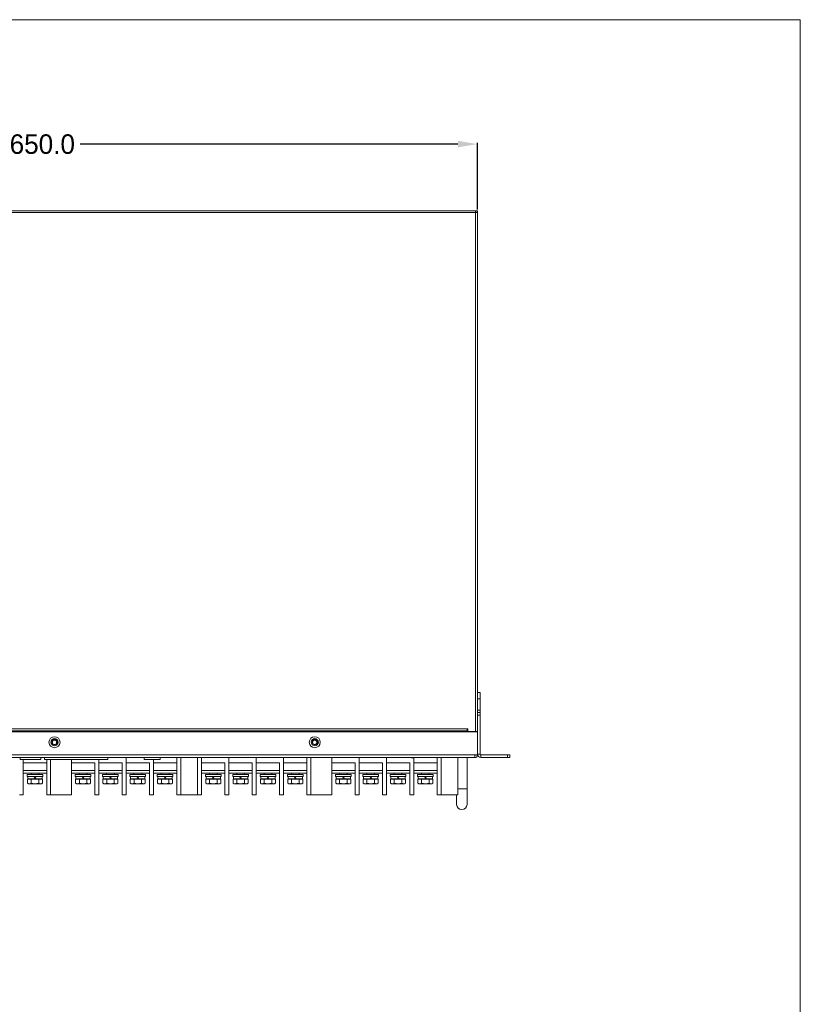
# Model space of a CAD drawing. Header units: millimetres. Extents: x -2516 to -1354, y 370 to 1898.
# Tile 53 of 53: x -1953 to -1354, y 1142 to 1898. Entities that reach past the tile are written whole.
import ezdxf

# ---------------------------------------------------------------- set-up
doc = ezdxf.new("R2010")
doc.units = ezdxf.units.MM
doc.header["$PDSIZE"] = -1
doc.dimstyles.new('ISO-25', dxfattribs={"dimtxt": 2.5, "dimasz": 2.5, "dimexe": 1.25, "dimexo": 0.625, "dimtad": 1, "dimtxsty": 'Standard', "dimcen": 2.5, "dimadec": 0, "dimazin": 0, "dimtfac": 1, "dimtmove": 0, "dimatfit": 3, "dimfxl": 0, "dimarcsym": 0})

# ---------------------------------------------------------------- blocks, each defined once
blk = doc.blocks.new('_D_5')
at = {"color": 4, "linetype": 'Continuous', "lineweight": -2, "transparency": 16777216}
for p, q in [((-2251.69, 1752.47), (-2251.69, 1803.7)), ((-2236.69, 1802.7), (-1965.09, 1802.7)), ((-1616.69, 1802.7), (-1907.04, 1802.7)), ((-1601.69, 1752.47), (-1601.69, 1803.7))]:
    blk.add_line(p, q, dxfattribs=at)
at = {"color": 4, "linetype": 'Continuous', "transparency": 16777216}
for points in [[(-2236.69, 1805.2), (-2236.69, 1800.2), (-2251.69, 1802.7)], [(-1616.69, 1805.2), (-1616.69, 1800.2), (-1601.69, 1802.7)]]:
    blk.add_solid(points, dxfattribs=at)
at = {"layer": 'Defpoints', "color": 0, "linetype": 'Continuous', "transparency": 16777216}
for p in [(-1601.69, 1802.7), (-2251.69, 1751.47), (-1601.69, 1751.47)]:
    blk.add_point(p, dxfattribs=at)
at = {"color": 4, "linetype": 'Continuous', "lineweight": 5, "transparency": 16777216, "insert": (-1936.06, 1810.2), "char_height": 15, "attachment_point": 2}
blk.add_mtext('650.0', dxfattribs=at)

msp = doc.modelspace()

# ---------------------------------------------------------------- linework, layer by layer
at = {"color": 7, "linetype": 'Continuous', "lineweight": 5}
for p, q in [((-2250.29, 1751.47), (-1603.09, 1751.47)), ((-1603.09, 1750.07), (-2250.29, 1750.07)), ((-1603.09, 1751.47), (-1603.09, 1750.07)), ((-1602.89, 1751.47), (-1603.09, 1751.47)), ((-1603.09, 1351.47), (-1603.09, 1750.07)), ((-1601.69, 1750.07), (-1603.09, 1750.07)), ((-1602.89, 1751.47), (-1601.69, 1751.47)), ((-1602.89, 1751.47), (-1602.89, 1750.07)), ((-1601.69, 1751.47), (-1601.69, 1750.07)), ((-1601.69, 1750.07), (-1601.69, 1365.17)), ((-1601.69, 1381.47), (-1599.69, 1381.47)), ((-1599.69, 1381.47), (-1599.69, 1376.47)), ((-1599.69, 1376.47), (-1601.69, 1376.47)), ((-1599.69, 1367.97), (-1599.69, 1376.47)), ((-1601.69, 1367.97), (-1599.69, 1367.97)), ((-1601.69, 1365.97), (-1599.69, 1365.97)), ((-1601.69, 1363.97), (-1601.69, 1365.17)), ((-1599.69, 1363.97), (-1601.69, 1363.97)), ((-1601.69, 1351.27), (-1601.69, 1363.97)), ((-1599.69, 1367.97), (-1599.69, 1365.97)), ((-1599.69, 1365.97), (-1599.69, 1363.97)), ((-1599.69, 1333.97), (-1599.69, 1363.97)), ((-2251.69, 1351.27), (-1601.69, 1351.27)), ((-1609.69, 1353.46), (-2243.69, 1353.46)), ((-1609.69, 1352.14), (-2243.69, 1352.14)), ((-1609.69, 1351.9), (-2243.69, 1351.9)), ((-1609.69, 1351.72), (-2243.69, 1351.72)), ((-1609.69, 1353.47), (-1609.69, 1353.46)), ((-1609.09, 1353.47), (-1609.69, 1353.47)), ((-1609.69, 1353.46), (-1609.69, 1352.14)), ((-1609.69, 1352.14), (-1609.69, 1351.9)), ((-1609.69, 1351.9), (-1609.69, 1351.72)), ((-1609.69, 1351.72), (-1609.69, 1351.27)), ((-1609.09, 1351.47), (-1609.09, 1353.47)), ((-1609.09, 1351.47), (-1603.09, 1351.47)), ((-1603.39, 1351.27), (-1603.39, 1351.47)), ((-1601.69, 1351.47), (-1603.09, 1351.47)), ((-1601.69, 1351.27), (-1601.69, 1333.47)), ((-2249.69, 1333.47), (-1603.69, 1333.47)), ((-1603.69, 1331.47), (-2249.69, 1331.47)), ((-1953.19, 1331.47), (-1953.19, 1329.94)), ((-1937.19, 1331.47), (-1937.19, 1329.94)), ((-1934.31, 1331.47), (-1934.31, 1330.07)), ((-1885.61, 1331.47), (-1885.61, 1330.07)), ((-1871.69, 1302.97), (-1871.69, 1331.47)), ((-1871.69, 1331.47), (-1871.69, 1327.47)), ((-1857.9, 1331.47), (-1857.9, 1329.97)), ((-1845.5, 1331.47), (-1845.5, 1329.97)), ((-1832.69, 1302.97), (-1832.69, 1331.47)), ((-1829.69, 1302.97), (-1829.69, 1331.47)), ((-1816.69, 1331.47), (-1816.69, 1302.97)), ((-1813.69, 1331.47), (-1813.69, 1327.47)), ((-1813.69, 1302.97), (-1813.69, 1331.47)), ((-1792.69, 1331.47), (-1792.69, 1327.47)), ((-1792.69, 1302.97), (-1792.69, 1331.47)), ((-1771.69, 1302.97), (-1771.69, 1331.47)), ((-1771.69, 1331.47), (-1771.69, 1327.47)), ((-1750.69, 1331.47), (-1750.69, 1327.47)), ((-1750.69, 1302.97), (-1750.69, 1331.47)), ((-1732.69, 1302.97), (-1732.69, 1331.47)), ((-1729.69, 1331.47), (-1729.69, 1302.97)), ((-1713.69, 1331.47), (-1713.69, 1327.47)), ((-1713.69, 1302.97), (-1713.69, 1331.47)), ((-1692.69, 1331.47), (-1692.69, 1327.47)), ((-1692.69, 1302.97), (-1692.69, 1331.47)), ((-1671.69, 1302.97), (-1671.69, 1331.47)), ((-1671.69, 1331.47), (-1671.69, 1327.47)), ((-1652.5, 1331.47), (-1652.5, 1331.27)), ((-1652.46, 1331.27), (-1652.46, 1331.47)), ((-1652.46, 1331.27), (-1652.44, 1331.27)), ((-1652.44, 1331.27), (-1652.44, 1331.47)), ((-1652.44, 1331.27), (-1652.38, 1331.27)), ((-1652.38, 1331.27), (-1652.38, 1331.47)), ((-1652.38, 1331.27), (-1652.05, 1331.27)), ((-1652.05, 1331.27), (-1652.05, 1331.47)), ((-1652.05, 1331.27), (-1651.74, 1331.27)), ((-1651.74, 1331.27), (-1651.74, 1331.47)), ((-1651.74, 1331.27), (-1651.68, 1331.27)), ((-1651.68, 1331.27), (-1651.68, 1331.47)), ((-1651.68, 1331.27), (-1651.65, 1331.27)), ((-1651.65, 1331.27), (-1651.65, 1331.47)), ((-1651.65, 1331.27), (-1651.64, 1331.27)), ((-1651.64, 1331.27), (-1651.64, 1331.47)), ((-1651.61, 1331.27), (-1651.61, 1331.47)), ((-1651.49, 1331.47), (-1651.49, 1331.27)), ((-1651.49, 1331.27), (-1651.49, 1331.47)), ((-1651.49, 1331.27), (-1651.47, 1331.27)), ((-1651.47, 1331.27), (-1651.47, 1331.47)), ((-1651.47, 1331.27), (-1651.44, 1331.27)), ((-1651.44, 1331.27), (-1651.44, 1331.47)), ((-1651.44, 1331.27), (-1651.02, 1331.27)), ((-1651.02, 1331.27), (-1651.02, 1331.47)), ((-1651.02, 1331.27), (-1650.96, 1331.27)), ((-1650.96, 1331.27), (-1650.96, 1331.47)), ((-1650.94, 1331.27), (-1650.94, 1331.47)), ((-1650.94, 1331.27), (-1650.9, 1331.27)), ((-1650.9, 1331.27), (-1650.9, 1331.47)), ((-1650.86, 1331.27), (-1650.86, 1331.47)), ((-1650.86, 1331.27), (-1650.84, 1331.27)), ((-1650.84, 1331.27), (-1650.84, 1331.47)), ((-1650.84, 1331.27), (-1650.77, 1331.27)), ((-1650.77, 1331.27), (-1650.77, 1331.47)), ((-1650.76, 1331.27), (-1650.76, 1331.47)), ((-1650.69, 1331.47), (-1650.69, 1327.47)), ((-1650.69, 1302.97), (-1650.69, 1331.47)), ((-1632.69, 1302.97), (-1632.69, 1331.47)), ((-1629.69, 1302.97), (-1629.69, 1331.47)), ((-1616.69, 1331.47), (-1616.69, 1302.97)), ((-1609.69, 1307.47), (-1609.69, 1331.47)), ((-1603.69, 1333.47), (-1601.69, 1333.47)), ((-1603.69, 1331.47), (-1603.69, 1333.47)), ((-1601.69, 1333.97), (-1599.69, 1333.97)), ((-1599.19, 1333.47), (-1599.19, 1331.47)), ((-1578.69, 1333.47), (-1599.19, 1333.47)), ((-1578.69, 1331.47), (-1599.19, 1331.47)), ((-1578.69, 1331.47), (-1578.69, 1333.47)), ((-1578.69, 1333.47), (-1576.69, 1333.47)), ((-1576.69, 1331.47), (-1578.69, 1331.47)), ((-1576.69, 1333.47), (-1576.69, 1331.47)), ((-1953.19, 1329.94), (-1937.19, 1329.94)), ((-1950.69, 1329.94), (-1950.69, 1327.47)), ((-1950.69, 1302.97), (-1950.69, 1329.94)), ((-1950.69, 1327.47), (-1932.69, 1327.47)), ((-1934.31, 1330.07), (-1885.61, 1330.07)), ((-1932.69, 1302.97), (-1932.69, 1330.07)), ((-1932.69, 1327.47), (-1932.69, 1302.97)), ((-1929.69, 1330.07), (-1929.69, 1302.97)), ((-1913.69, 1330.07), (-1913.69, 1327.47)), ((-1913.69, 1302.97), (-1913.69, 1330.07)), ((-1913.69, 1327.47), (-1895.69, 1327.47)), ((-1895.69, 1327.47), (-1895.69, 1302.97)), ((-1892.69, 1330.07), (-1892.69, 1327.47)), ((-1892.69, 1302.97), (-1892.69, 1330.07)), ((-1892.69, 1327.47), (-1874.69, 1327.47)), ((-1874.69, 1327.47), (-1874.69, 1302.97)), ((-1871.69, 1327.47), (-1853.69, 1327.47)), ((-1857.9, 1329.97), (-1845.5, 1329.97)), ((-1853.69, 1327.47), (-1853.69, 1302.97)), ((-1850.69, 1329.97), (-1850.69, 1327.47)), ((-1850.69, 1302.97), (-1850.69, 1329.97)), ((-1850.69, 1327.47), (-1832.69, 1327.47)), ((-1832.69, 1327.47), (-1832.69, 1302.97)), ((-1813.69, 1327.47), (-1795.69, 1327.47)), ((-1795.69, 1327.47), (-1795.69, 1302.97)), ((-1792.69, 1327.47), (-1774.69, 1327.47)), ((-1774.69, 1327.47), (-1774.69, 1302.97)), ((-1771.69, 1327.47), (-1753.69, 1327.47)), ((-1753.69, 1327.47), (-1753.69, 1302.97)), ((-1750.69, 1327.47), (-1732.69, 1327.47)), ((-1732.69, 1327.47), (-1732.69, 1302.97)), ((-1713.69, 1327.47), (-1695.69, 1327.47)), ((-1695.69, 1327.47), (-1695.69, 1302.97)), ((-1692.69, 1327.47), (-1674.69, 1327.47)), ((-1674.69, 1327.47), (-1674.69, 1302.97)), ((-1671.69, 1327.47), (-1653.69, 1327.47)), ((-1653.69, 1327.47), (-1653.69, 1302.97)), ((-1650.69, 1327.47), (-1632.69, 1327.47)), ((-1632.69, 1327.47), (-1632.69, 1302.97)), ((-1932.69, 1321.47), (-1950.69, 1321.47)), ((-1932.69, 1319.47), (-1950.69, 1319.47)), ((-1947.69, 1318.47), (-1947.69, 1316.87)), ((-1935.69, 1318.47), (-1947.69, 1318.47)), ((-1947.69, 1316.87), (-1935.69, 1316.87)), ((-1947.19, 1316.87), (-1947.19, 1315.27)), ((-1944.69, 1319.47), (-1944.69, 1318.47)), ((-1938.69, 1318.47), (-1938.69, 1319.47)), ((-1936.19, 1315.27), (-1936.19, 1316.87)), ((-1935.69, 1316.87), (-1935.69, 1318.47)), ((-1895.69, 1321.47), (-1913.69, 1321.47)), ((-1895.69, 1319.47), (-1913.69, 1319.47)), ((-1910.69, 1318.47), (-1910.69, 1316.87)), ((-1898.69, 1318.47), (-1910.69, 1318.47)), ((-1910.69, 1316.87), (-1898.69, 1316.87)), ((-1910.19, 1316.87), (-1910.19, 1315.27)), ((-1907.69, 1319.47), (-1907.69, 1318.47)), ((-1901.69, 1318.47), (-1901.69, 1319.47)), ((-1899.19, 1315.27), (-1899.19, 1316.87)), ((-1898.69, 1316.87), (-1898.69, 1318.47)), ((-1874.69, 1321.47), (-1892.69, 1321.47)), ((-1874.69, 1319.47), (-1892.69, 1319.47)), ((-1889.69, 1318.47), (-1889.69, 1316.87)), ((-1877.69, 1318.47), (-1889.69, 1318.47)), ((-1889.69, 1316.87), (-1877.69, 1316.87)), ((-1889.19, 1316.87), (-1889.19, 1315.27)), ((-1886.69, 1319.47), (-1886.69, 1318.47)), ((-1880.69, 1318.47), (-1880.69, 1319.47)), ((-1878.19, 1315.27), (-1878.19, 1316.87)), ((-1877.69, 1316.87), (-1877.69, 1318.47)), ((-1853.69, 1321.47), (-1871.69, 1321.47)), ((-1853.69, 1319.47), (-1871.69, 1319.47)), ((-1868.69, 1318.47), (-1868.69, 1316.87)), ((-1856.69, 1318.47), (-1868.69, 1318.47)), ((-1868.69, 1316.87), (-1856.69, 1316.87)), ((-1868.19, 1316.87), (-1868.19, 1315.27)), ((-1865.69, 1319.47), (-1865.69, 1318.47)), ((-1862.69, 1315.27), (-1863.49, 1316.87)), ((-1859.69, 1318.47), (-1859.69, 1319.47)), ((-1857.19, 1315.27), (-1857.19, 1316.87)), ((-1856.69, 1316.87), (-1856.69, 1318.47)), ((-1832.69, 1321.47), (-1850.69, 1321.47)), ((-1832.69, 1319.47), (-1850.69, 1319.47)), ((-1847.69, 1318.47), (-1847.69, 1316.87)), ((-1835.69, 1318.47), (-1847.69, 1318.47)), ((-1847.69, 1316.87), (-1835.69, 1316.87)), ((-1847.19, 1316.87), (-1847.19, 1315.27)), ((-1844.69, 1319.47), (-1844.69, 1318.47)), ((-1838.69, 1318.47), (-1838.69, 1319.47)), ((-1836.19, 1315.27), (-1836.19, 1316.87)), ((-1835.69, 1316.87), (-1835.69, 1318.47)), ((-1795.69, 1321.47), (-1813.69, 1321.47)), ((-1795.69, 1319.47), (-1813.69, 1319.47)), ((-1810.69, 1318.47), (-1810.69, 1316.87)), ((-1798.69, 1318.47), (-1810.69, 1318.47)), ((-1810.69, 1316.87), (-1798.69, 1316.87)), ((-1810.19, 1316.87), (-1810.19, 1315.27)), ((-1807.69, 1319.47), (-1807.69, 1318.47)), ((-1801.69, 1318.47), (-1801.69, 1319.47)), ((-1799.19, 1315.27), (-1799.19, 1316.87)), ((-1798.69, 1316.87), (-1798.69, 1318.47)), ((-1774.69, 1321.47), (-1792.69, 1321.47)), ((-1774.69, 1319.47), (-1792.69, 1319.47)), ((-1789.69, 1318.47), (-1789.69, 1316.87)), ((-1777.69, 1318.47), (-1789.69, 1318.47)), ((-1789.69, 1316.87), (-1777.69, 1316.87)), ((-1789.19, 1316.87), (-1789.19, 1315.27)), ((-1786.69, 1319.47), (-1786.69, 1318.47)), ((-1780.69, 1318.47), (-1780.69, 1319.47)), ((-1778.19, 1315.27), (-1778.19, 1316.87)), ((-1777.69, 1316.87), (-1777.69, 1318.47)), ((-1753.69, 1321.47), (-1771.69, 1321.47)), ((-1753.69, 1319.47), (-1771.69, 1319.47)), ((-1768.69, 1318.47), (-1768.69, 1316.87)), ((-1756.69, 1318.47), (-1768.69, 1318.47)), ((-1768.69, 1316.87), (-1756.69, 1316.87)), ((-1768.19, 1316.87), (-1768.19, 1315.27)), ((-1765.69, 1319.47), (-1765.69, 1318.47)), ((-1759.69, 1318.47), (-1759.69, 1319.47)), ((-1757.19, 1315.27), (-1757.19, 1316.87)), ((-1756.69, 1316.87), (-1756.69, 1318.47)), ((-1732.69, 1321.47), (-1750.69, 1321.47)), ((-1732.69, 1319.47), (-1750.69, 1319.47)), ((-1747.69, 1318.47), (-1747.69, 1316.87)), ((-1735.69, 1318.47), (-1747.69, 1318.47)), ((-1747.69, 1316.87), (-1735.69, 1316.87)), ((-1747.19, 1316.87), (-1747.19, 1315.27)), ((-1744.69, 1319.47), (-1744.69, 1318.47)), ((-1738.69, 1318.47), (-1738.69, 1319.47)), ((-1736.19, 1315.27), (-1736.19, 1316.87)), ((-1735.69, 1316.87), (-1735.69, 1318.47)), ((-1695.69, 1321.47), (-1713.69, 1321.47)), ((-1695.69, 1319.47), (-1713.69, 1319.47)), ((-1710.69, 1318.47), (-1710.69, 1316.87)), ((-1698.69, 1318.47), (-1710.69, 1318.47)), ((-1710.69, 1316.87), (-1698.69, 1316.87)), ((-1710.19, 1316.87), (-1710.19, 1315.27)), ((-1707.69, 1319.47), (-1707.69, 1318.47)), ((-1701.69, 1318.47), (-1701.69, 1319.47)), ((-1699.19, 1315.27), (-1699.19, 1316.87)), ((-1698.69, 1316.87), (-1698.69, 1318.47)), ((-1674.69, 1321.47), (-1692.69, 1321.47)), ((-1674.69, 1319.47), (-1692.69, 1319.47)), ((-1689.69, 1318.47), (-1689.69, 1316.87)), ((-1677.69, 1318.47), (-1689.69, 1318.47)), ((-1689.69, 1316.87), (-1677.69, 1316.87)), ((-1689.19, 1316.87), (-1689.19, 1315.27)), ((-1686.69, 1319.47), (-1686.69, 1318.47)), ((-1680.69, 1318.47), (-1680.69, 1319.47)), ((-1678.19, 1315.27), (-1678.19, 1316.87)), ((-1677.69, 1316.87), (-1677.69, 1318.47)), ((-1653.69, 1321.47), (-1671.69, 1321.47)), ((-1653.69, 1319.47), (-1671.69, 1319.47)), ((-1668.69, 1318.47), (-1668.69, 1316.87)), ((-1656.69, 1318.47), (-1668.69, 1318.47)), ((-1668.69, 1316.87), (-1656.69, 1316.87)), ((-1668.19, 1316.87), (-1668.19, 1315.27)), ((-1665.69, 1319.47), (-1665.69, 1318.47)), ((-1659.69, 1318.47), (-1659.69, 1319.47)), ((-1657.19, 1315.27), (-1657.19, 1316.87)), ((-1656.69, 1316.87), (-1656.69, 1318.47)), ((-1632.69, 1321.47), (-1650.69, 1321.47)), ((-1632.69, 1319.47), (-1650.69, 1319.47)), ((-1647.69, 1318.47), (-1647.69, 1316.87)), ((-1635.69, 1318.47), (-1647.69, 1318.47)), ((-1647.69, 1316.87), (-1635.69, 1316.87)), ((-1647.19, 1316.87), (-1647.19, 1315.27)), ((-1644.69, 1319.47), (-1644.69, 1318.47)), ((-1638.69, 1318.47), (-1638.69, 1319.47)), ((-1636.19, 1315.27), (-1636.19, 1316.87)), ((-1635.69, 1316.87), (-1635.69, 1318.47)), ((-1947.46, 1311.71), (-1947.46, 1314.77)), ((-1946.02, 1314.77), (-1947.46, 1314.77)), ((-1947.46, 1311.71), (-1946.69, 1311.27)), ((-1947.46, 1311.71), (-1946.02, 1311.27)), ((-1941.69, 1315.27), (-1947.19, 1315.27)), ((-1946.19, 1315.27), (-1946.69, 1314.77)), ((-1946.69, 1311.27), (-1946.02, 1311.27)), ((-1944.58, 1314.77), (-1946.02, 1314.77)), ((-1946.02, 1311.27), (-1944.58, 1311.71)), ((-1946.02, 1311.27), (-1941.69, 1311.27)), ((-1944.58, 1311.71), (-1944.58, 1314.77)), ((-1941.69, 1314.77), (-1944.58, 1314.77)), ((-1944.58, 1311.71), (-1941.69, 1311.27)), ((-1940.89, 1315.27), (-1941.69, 1315.27)), ((-1938.8, 1314.77), (-1941.69, 1314.77)), ((-1941.69, 1311.27), (-1938.8, 1311.71)), ((-1941.69, 1311.27), (-1937.36, 1311.27)), ((-1936.19, 1315.27), (-1940.89, 1315.27)), ((-1938.8, 1314.77), (-1938.8, 1311.71)), ((-1937.36, 1314.77), (-1938.8, 1314.77)), ((-1938.8, 1311.71), (-1937.36, 1311.27)), ((-1935.92, 1314.77), (-1937.36, 1314.77)), ((-1937.36, 1311.27), (-1935.92, 1311.71)), ((-1937.36, 1311.27), (-1936.69, 1311.27)), ((-1936.69, 1314.77), (-1937.19, 1315.27)), ((-1936.69, 1311.27), (-1935.92, 1311.71)), ((-1935.92, 1314.77), (-1935.92, 1311.71)), ((-1910.46, 1311.71), (-1910.46, 1314.77)), ((-1909.02, 1314.77), (-1910.46, 1314.77)), ((-1910.46, 1311.71), (-1909.69, 1311.27)), ((-1910.46, 1311.71), (-1909.02, 1311.27)), ((-1904.69, 1315.27), (-1910.19, 1315.27)), ((-1909.19, 1315.27), (-1909.69, 1314.77)), ((-1909.69, 1311.27), (-1909.02, 1311.27)), ((-1907.58, 1314.77), (-1909.02, 1314.77)), ((-1909.02, 1311.27), (-1907.58, 1311.71)), ((-1909.02, 1311.27), (-1904.69, 1311.27)), ((-1907.58, 1311.71), (-1907.58, 1314.77)), ((-1904.69, 1314.77), (-1907.58, 1314.77)), ((-1907.58, 1311.71), (-1904.69, 1311.27)), ((-1903.89, 1315.27), (-1904.69, 1315.27)), ((-1901.8, 1314.77), (-1904.69, 1314.77)), ((-1904.69, 1311.27), (-1901.8, 1311.71)), ((-1904.69, 1311.27), (-1900.36, 1311.27)), ((-1899.19, 1315.27), (-1903.89, 1315.27)), ((-1901.8, 1314.77), (-1901.8, 1311.71)), ((-1900.36, 1314.77), (-1901.8, 1314.77)), ((-1901.8, 1311.71), (-1900.36, 1311.27)), ((-1898.92, 1314.77), (-1900.36, 1314.77)), ((-1900.36, 1311.27), (-1898.92, 1311.71)), ((-1900.36, 1311.27), (-1899.69, 1311.27)), ((-1899.69, 1314.77), (-1900.19, 1315.27)), ((-1899.69, 1311.27), (-1898.92, 1311.71)), ((-1898.92, 1314.77), (-1898.92, 1311.71)), ((-1889.46, 1311.71), (-1889.46, 1314.77)), ((-1888.02, 1314.77), (-1889.46, 1314.77)), ((-1889.46, 1311.71), (-1888.69, 1311.27)), ((-1889.46, 1311.71), (-1888.02, 1311.27)), ((-1883.69, 1315.27), (-1889.19, 1315.27)), ((-1888.19, 1315.27), (-1888.69, 1314.77)), ((-1888.69, 1311.27), (-1888.02, 1311.27)), ((-1886.58, 1314.77), (-1888.02, 1314.77)), ((-1888.02, 1311.27), (-1886.58, 1311.71)), ((-1888.02, 1311.27), (-1883.69, 1311.27)), ((-1886.58, 1311.71), (-1886.58, 1314.77)), ((-1883.69, 1314.77), (-1886.58, 1314.77)), ((-1886.58, 1311.71), (-1883.69, 1311.27)), ((-1882.89, 1315.27), (-1883.69, 1315.27)), ((-1880.8, 1314.77), (-1883.69, 1314.77)), ((-1883.69, 1311.27), (-1880.8, 1311.71)), ((-1883.69, 1311.27), (-1879.36, 1311.27)), ((-1878.19, 1315.27), (-1882.89, 1315.27)), ((-1880.8, 1314.77), (-1880.8, 1311.71)), ((-1879.36, 1314.77), (-1880.8, 1314.77)), ((-1880.8, 1311.71), (-1879.36, 1311.27)), ((-1877.92, 1314.77), (-1879.36, 1314.77)), ((-1879.36, 1311.27), (-1877.92, 1311.71)), ((-1879.36, 1311.27), (-1878.69, 1311.27)), ((-1878.69, 1314.77), (-1879.19, 1315.27)), ((-1878.69, 1311.27), (-1877.92, 1311.71)), ((-1877.92, 1314.77), (-1877.92, 1311.71)), ((-1868.46, 1311.71), (-1868.46, 1314.77)), ((-1867.02, 1314.77), (-1868.46, 1314.77)), ((-1868.46, 1311.71), (-1867.69, 1311.27)), ((-1868.46, 1311.71), (-1867.02, 1311.27)), ((-1862.69, 1315.27), (-1868.19, 1315.27)), ((-1867.19, 1315.27), (-1867.69, 1314.77)), ((-1867.69, 1311.27), (-1867.02, 1311.27)), ((-1865.58, 1314.77), (-1867.02, 1314.77)), ((-1867.02, 1311.27), (-1865.58, 1311.71)), ((-1867.02, 1311.27), (-1862.69, 1311.27)), ((-1865.58, 1311.71), (-1865.58, 1314.77)), ((-1862.69, 1314.77), (-1865.58, 1314.77)), ((-1865.58, 1311.71), (-1862.69, 1311.27)), ((-1861.89, 1315.27), (-1862.69, 1315.27)), ((-1859.8, 1314.77), (-1862.69, 1314.77)), ((-1862.69, 1311.27), (-1859.8, 1311.71)), ((-1862.69, 1311.27), (-1858.36, 1311.27)), ((-1857.19, 1315.27), (-1861.89, 1315.27)), ((-1859.8, 1314.77), (-1859.8, 1311.71)), ((-1858.36, 1314.77), (-1859.8, 1314.77)), ((-1859.8, 1311.71), (-1858.36, 1311.27)), ((-1856.92, 1314.77), (-1858.36, 1314.77)), ((-1858.36, 1311.27), (-1856.92, 1311.71)), ((-1858.36, 1311.27), (-1857.69, 1311.27)), ((-1857.69, 1314.77), (-1858.19, 1315.27)), ((-1857.69, 1311.27), (-1856.92, 1311.71)), ((-1856.92, 1314.77), (-1856.92, 1311.71)), ((-1847.46, 1311.71), (-1847.46, 1314.77)), ((-1846.02, 1314.77), (-1847.46, 1314.77)), ((-1847.46, 1311.71), (-1846.69, 1311.27)), ((-1847.46, 1311.71), (-1846.02, 1311.27)), ((-1841.69, 1315.27), (-1847.19, 1315.27)), ((-1846.19, 1315.27), (-1846.69, 1314.77)), ((-1846.69, 1311.27), (-1846.02, 1311.27)), ((-1844.58, 1314.77), (-1846.02, 1314.77)), ((-1846.02, 1311.27), (-1844.58, 1311.71)), ((-1846.02, 1311.27), (-1841.69, 1311.27)), ((-1844.58, 1311.71), (-1844.58, 1314.77)), ((-1841.69, 1314.77), (-1844.58, 1314.77)), ((-1844.58, 1311.71), (-1841.69, 1311.27)), ((-1840.89, 1315.27), (-1841.69, 1315.27)), ((-1838.8, 1314.77), (-1841.69, 1314.77)), ((-1841.69, 1311.27), (-1838.8, 1311.71)), ((-1841.69, 1311.27), (-1837.36, 1311.27)), ((-1836.19, 1315.27), (-1840.89, 1315.27)), ((-1838.8, 1314.77), (-1838.8, 1311.71)), ((-1837.36, 1314.77), (-1838.8, 1314.77)), ((-1838.8, 1311.71), (-1837.36, 1311.27)), ((-1835.92, 1314.77), (-1837.36, 1314.77)), ((-1837.36, 1311.27), (-1835.92, 1311.71)), ((-1837.36, 1311.27), (-1836.69, 1311.27)), ((-1836.69, 1314.77), (-1837.19, 1315.27)), ((-1836.69, 1311.27), (-1835.92, 1311.71)), ((-1835.92, 1314.77), (-1835.92, 1311.71)), ((-1810.46, 1311.71), (-1810.46, 1314.77)), ((-1809.02, 1314.77), (-1810.46, 1314.77)), ((-1810.46, 1311.71), (-1809.69, 1311.27)), ((-1810.46, 1311.71), (-1809.02, 1311.27)), ((-1804.69, 1315.27), (-1810.19, 1315.27)), ((-1809.19, 1315.27), (-1809.69, 1314.77)), ((-1809.69, 1311.27), (-1809.02, 1311.27)), ((-1807.58, 1314.77), (-1809.02, 1314.77)), ((-1809.02, 1311.27), (-1807.58, 1311.71)), ((-1809.02, 1311.27), (-1804.69, 1311.27)), ((-1807.58, 1311.71), (-1807.58, 1314.77)), ((-1804.69, 1314.77), (-1807.58, 1314.77)), ((-1807.58, 1311.71), (-1804.69, 1311.27)), ((-1803.89, 1315.27), (-1804.69, 1315.27)), ((-1801.8, 1314.77), (-1804.69, 1314.77)), ((-1804.69, 1311.27), (-1801.8, 1311.71)), ((-1804.69, 1311.27), (-1800.36, 1311.27)), ((-1799.19, 1315.27), (-1803.89, 1315.27)), ((-1801.8, 1314.77), (-1801.8, 1311.71)), ((-1800.36, 1314.77), (-1801.8, 1314.77)), ((-1801.8, 1311.71), (-1800.36, 1311.27)), ((-1798.92, 1314.77), (-1800.36, 1314.77)), ((-1800.36, 1311.27), (-1798.92, 1311.71)), ((-1800.36, 1311.27), (-1799.69, 1311.27)), ((-1799.69, 1314.77), (-1800.19, 1315.27)), ((-1799.69, 1311.27), (-1798.92, 1311.71)), ((-1798.92, 1314.77), (-1798.92, 1311.71)), ((-1789.46, 1311.71), (-1789.46, 1314.77)), ((-1788.02, 1314.77), (-1789.46, 1314.77)), ((-1789.46, 1311.71), (-1788.69, 1311.27)), ((-1789.46, 1311.71), (-1788.02, 1311.27)), ((-1783.69, 1315.27), (-1789.19, 1315.27)), ((-1788.19, 1315.27), (-1788.69, 1314.77)), ((-1788.69, 1311.27), (-1788.02, 1311.27)), ((-1786.58, 1314.77), (-1788.02, 1314.77)), ((-1788.02, 1311.27), (-1786.58, 1311.71)), ((-1788.02, 1311.27), (-1783.69, 1311.27)), ((-1786.58, 1311.71), (-1786.58, 1314.77)), ((-1783.69, 1314.77), (-1786.58, 1314.77)), ((-1786.58, 1311.71), (-1783.69, 1311.27)), ((-1782.89, 1315.27), (-1783.69, 1315.27)), ((-1780.8, 1314.77), (-1783.69, 1314.77)), ((-1783.69, 1311.27), (-1780.8, 1311.71)), ((-1783.69, 1311.27), (-1779.36, 1311.27)), ((-1778.19, 1315.27), (-1782.89, 1315.27)), ((-1780.8, 1314.77), (-1780.8, 1311.71)), ((-1779.36, 1314.77), (-1780.8, 1314.77)), ((-1780.8, 1311.71), (-1779.36, 1311.27)), ((-1777.92, 1314.77), (-1779.36, 1314.77)), ((-1779.36, 1311.27), (-1777.92, 1311.71)), ((-1779.36, 1311.27), (-1778.69, 1311.27)), ((-1778.69, 1314.77), (-1779.19, 1315.27)), ((-1778.69, 1311.27), (-1777.92, 1311.71)), ((-1777.92, 1314.77), (-1777.92, 1311.71)), ((-1768.46, 1311.71), (-1768.46, 1314.77)), ((-1767.02, 1314.77), (-1768.46, 1314.77)), ((-1768.46, 1311.71), (-1767.69, 1311.27)), ((-1768.46, 1311.71), (-1767.02, 1311.27)), ((-1762.69, 1315.27), (-1768.19, 1315.27)), ((-1767.19, 1315.27), (-1767.69, 1314.77)), ((-1767.69, 1311.27), (-1767.02, 1311.27)), ((-1765.58, 1314.77), (-1767.02, 1314.77)), ((-1767.02, 1311.27), (-1765.58, 1311.71)), ((-1767.02, 1311.27), (-1762.69, 1311.27)), ((-1765.58, 1311.71), (-1765.58, 1314.77)), ((-1762.69, 1314.77), (-1765.58, 1314.77)), ((-1765.58, 1311.71), (-1762.69, 1311.27)), ((-1761.89, 1315.27), (-1762.69, 1315.27)), ((-1759.8, 1314.77), (-1762.69, 1314.77)), ((-1762.69, 1311.27), (-1759.8, 1311.71)), ((-1762.69, 1311.27), (-1758.36, 1311.27)), ((-1757.19, 1315.27), (-1761.89, 1315.27)), ((-1759.8, 1314.77), (-1759.8, 1311.71)), ((-1758.36, 1314.77), (-1759.8, 1314.77)), ((-1759.8, 1311.71), (-1758.36, 1311.27)), ((-1756.92, 1314.77), (-1758.36, 1314.77)), ((-1758.36, 1311.27), (-1756.92, 1311.71)), ((-1758.36, 1311.27), (-1757.69, 1311.27)), ((-1757.69, 1314.77), (-1758.19, 1315.27)), ((-1757.69, 1311.27), (-1756.92, 1311.71)), ((-1756.92, 1314.77), (-1756.92, 1311.71)), ((-1747.46, 1311.71), (-1747.46, 1314.77)), ((-1746.02, 1314.77), (-1747.46, 1314.77)), ((-1747.46, 1311.71), (-1746.69, 1311.27)), ((-1747.46, 1311.71), (-1746.02, 1311.27)), ((-1741.69, 1315.27), (-1747.19, 1315.27)), ((-1746.19, 1315.27), (-1746.69, 1314.77)), ((-1746.69, 1311.27), (-1746.02, 1311.27)), ((-1744.58, 1314.77), (-1746.02, 1314.77)), ((-1746.02, 1311.27), (-1744.58, 1311.71)), ((-1746.02, 1311.27), (-1741.69, 1311.27)), ((-1744.58, 1311.71), (-1744.58, 1314.77)), ((-1741.69, 1314.77), (-1744.58, 1314.77)), ((-1744.58, 1311.71), (-1741.69, 1311.27)), ((-1740.89, 1315.27), (-1741.69, 1315.27)), ((-1738.8, 1314.77), (-1741.69, 1314.77)), ((-1741.69, 1311.27), (-1738.8, 1311.71)), ((-1741.69, 1311.27), (-1737.36, 1311.27)), ((-1736.19, 1315.27), (-1740.89, 1315.27)), ((-1738.8, 1314.77), (-1738.8, 1311.71)), ((-1737.36, 1314.77), (-1738.8, 1314.77)), ((-1738.8, 1311.71), (-1737.36, 1311.27)), ((-1735.92, 1314.77), (-1737.36, 1314.77)), ((-1737.36, 1311.27), (-1735.92, 1311.71)), ((-1737.36, 1311.27), (-1736.69, 1311.27)), ((-1736.69, 1314.77), (-1737.19, 1315.27)), ((-1736.69, 1311.27), (-1735.92, 1311.71)), ((-1735.92, 1314.77), (-1735.92, 1311.71)), ((-1710.46, 1311.71), (-1710.46, 1314.77)), ((-1709.02, 1314.77), (-1710.46, 1314.77)), ((-1710.46, 1311.71), (-1709.69, 1311.27)), ((-1710.46, 1311.71), (-1709.02, 1311.27)), ((-1704.69, 1315.27), (-1710.19, 1315.27)), ((-1709.19, 1315.27), (-1709.69, 1314.77)), ((-1709.69, 1311.27), (-1709.02, 1311.27)), ((-1707.58, 1314.77), (-1709.02, 1314.77)), ((-1709.02, 1311.27), (-1707.58, 1311.71)), ((-1709.02, 1311.27), (-1704.69, 1311.27)), ((-1707.58, 1311.71), (-1707.58, 1314.77)), ((-1704.69, 1314.77), (-1707.58, 1314.77)), ((-1707.58, 1311.71), (-1704.69, 1311.27)), ((-1703.89, 1315.27), (-1704.69, 1315.27)), ((-1701.8, 1314.77), (-1704.69, 1314.77)), ((-1704.69, 1311.27), (-1701.8, 1311.71)), ((-1704.69, 1311.27), (-1700.36, 1311.27)), ((-1699.19, 1315.27), (-1703.89, 1315.27)), ((-1701.8, 1314.77), (-1701.8, 1311.71)), ((-1700.36, 1314.77), (-1701.8, 1314.77)), ((-1701.8, 1311.71), (-1700.36, 1311.27)), ((-1698.92, 1314.77), (-1700.36, 1314.77)), ((-1700.36, 1311.27), (-1698.92, 1311.71)), ((-1700.36, 1311.27), (-1699.69, 1311.27)), ((-1699.69, 1314.77), (-1700.19, 1315.27)), ((-1699.69, 1311.27), (-1698.92, 1311.71)), ((-1698.92, 1314.77), (-1698.92, 1311.71)), ((-1689.46, 1311.71), (-1689.46, 1314.77)), ((-1688.02, 1314.77), (-1689.46, 1314.77)), ((-1689.46, 1311.71), (-1688.69, 1311.27)), ((-1689.46, 1311.71), (-1688.02, 1311.27)), ((-1683.69, 1315.27), (-1689.19, 1315.27)), ((-1688.19, 1315.27), (-1688.69, 1314.77)), ((-1688.69, 1311.27), (-1688.02, 1311.27)), ((-1686.58, 1314.77), (-1688.02, 1314.77)), ((-1688.02, 1311.27), (-1686.58, 1311.71)), ((-1688.02, 1311.27), (-1683.69, 1311.27)), ((-1686.58, 1311.71), (-1686.58, 1314.77)), ((-1683.69, 1314.77), (-1686.58, 1314.77)), ((-1686.58, 1311.71), (-1683.69, 1311.27)), ((-1682.89, 1315.27), (-1683.69, 1315.27)), ((-1680.8, 1314.77), (-1683.69, 1314.77)), ((-1683.69, 1311.27), (-1680.8, 1311.71)), ((-1683.69, 1311.27), (-1679.36, 1311.27)), ((-1678.19, 1315.27), (-1682.89, 1315.27)), ((-1680.8, 1314.77), (-1680.8, 1311.71)), ((-1679.36, 1314.77), (-1680.8, 1314.77)), ((-1680.8, 1311.71), (-1679.36, 1311.27)), ((-1677.92, 1314.77), (-1679.36, 1314.77)), ((-1679.36, 1311.27), (-1677.92, 1311.71)), ((-1679.36, 1311.27), (-1678.69, 1311.27)), ((-1678.69, 1314.77), (-1679.19, 1315.27)), ((-1678.69, 1311.27), (-1677.92, 1311.71)), ((-1677.92, 1314.77), (-1677.92, 1311.71)), ((-1668.46, 1311.71), (-1668.46, 1314.77)), ((-1667.02, 1314.77), (-1668.46, 1314.77)), ((-1668.46, 1311.71), (-1667.69, 1311.27)), ((-1668.46, 1311.71), (-1667.02, 1311.27)), ((-1662.69, 1315.27), (-1668.19, 1315.27)), ((-1667.19, 1315.27), (-1667.69, 1314.77)), ((-1667.69, 1311.27), (-1667.02, 1311.27)), ((-1665.58, 1314.77), (-1667.02, 1314.77)), ((-1667.02, 1311.27), (-1665.58, 1311.71)), ((-1667.02, 1311.27), (-1662.69, 1311.27)), ((-1665.58, 1311.71), (-1665.58, 1314.77)), ((-1662.69, 1314.77), (-1665.58, 1314.77)), ((-1665.58, 1311.71), (-1662.69, 1311.27)), ((-1661.89, 1315.27), (-1662.69, 1315.27)), ((-1659.8, 1314.77), (-1662.69, 1314.77)), ((-1662.69, 1311.27), (-1659.8, 1311.71)), ((-1662.69, 1311.27), (-1658.36, 1311.27)), ((-1657.19, 1315.27), (-1661.89, 1315.27)), ((-1659.8, 1314.77), (-1659.8, 1311.71)), ((-1658.36, 1314.77), (-1659.8, 1314.77)), ((-1659.8, 1311.71), (-1658.36, 1311.27)), ((-1656.92, 1314.77), (-1658.36, 1314.77)), ((-1658.36, 1311.27), (-1656.92, 1311.71)), ((-1658.36, 1311.27), (-1657.69, 1311.27)), ((-1657.69, 1314.77), (-1658.19, 1315.27)), ((-1657.69, 1311.27), (-1656.92, 1311.71)), ((-1656.92, 1314.77), (-1656.92, 1311.71)), ((-1647.46, 1311.71), (-1647.46, 1314.77)), ((-1646.02, 1314.77), (-1647.46, 1314.77)), ((-1647.46, 1311.71), (-1646.69, 1311.27)), ((-1647.46, 1311.71), (-1646.02, 1311.27)), ((-1641.69, 1315.27), (-1647.19, 1315.27)), ((-1646.19, 1315.27), (-1646.69, 1314.77)), ((-1646.69, 1311.27), (-1646.02, 1311.27)), ((-1644.58, 1314.77), (-1646.02, 1314.77)), ((-1646.02, 1311.27), (-1644.58, 1311.71)), ((-1646.02, 1311.27), (-1641.69, 1311.27)), ((-1644.58, 1311.71), (-1644.58, 1314.77)), ((-1641.69, 1314.77), (-1644.58, 1314.77)), ((-1644.58, 1311.71), (-1641.69, 1311.27)), ((-1640.89, 1315.27), (-1641.69, 1315.27)), ((-1638.8, 1314.77), (-1641.69, 1314.77)), ((-1641.69, 1311.27), (-1638.8, 1311.71)), ((-1641.69, 1311.27), (-1637.36, 1311.27)), ((-1636.19, 1315.27), (-1640.89, 1315.27)), ((-1638.8, 1314.77), (-1638.8, 1311.71)), ((-1637.36, 1314.77), (-1638.8, 1314.77)), ((-1638.8, 1311.71), (-1637.36, 1311.27)), ((-1635.92, 1314.77), (-1637.36, 1314.77)), ((-1637.36, 1311.27), (-1635.92, 1311.71)), ((-1637.36, 1311.27), (-1636.69, 1311.27)), ((-1636.69, 1314.77), (-1637.19, 1315.27)), ((-1636.69, 1311.27), (-1635.92, 1311.71)), ((-1635.92, 1314.77), (-1635.92, 1311.71)), ((-1953.69, 1302.97), (-1950.69, 1302.97)), ((-1932.69, 1302.97), (-1929.69, 1302.97)), ((-1929.69, 1302.97), (-1913.69, 1302.97)), ((-1895.69, 1302.97), (-1892.69, 1302.97)), ((-1874.69, 1302.97), (-1871.69, 1302.97)), ((-1853.69, 1302.97), (-1850.69, 1302.97)), ((-1832.69, 1302.97), (-1829.69, 1302.97)), ((-1816.69, 1302.97), (-1832.69, 1302.97)), ((-1816.69, 1302.97), (-1813.69, 1302.97)), ((-1795.69, 1302.97), (-1792.69, 1302.97)), ((-1774.69, 1302.97), (-1771.69, 1302.97)), ((-1753.69, 1302.97), (-1750.69, 1302.97)), ((-1732.69, 1302.97), (-1729.69, 1302.97)), ((-1729.69, 1302.97), (-1713.69, 1302.97)), ((-1695.69, 1302.97), (-1692.69, 1302.97)), ((-1674.69, 1302.97), (-1671.69, 1302.97)), ((-1653.69, 1302.97), (-1650.69, 1302.97)), ((-1632.69, 1302.97), (-1629.69, 1302.97)), ((-1616.69, 1302.97), (-1632.69, 1302.97)), ((-1617.69, 1302.97), (-1617.69, 1295.47)), ((-1609.69, 1295.47), (-1609.69, 1307.47))]:
    msp.add_line(p, q, dxfattribs=at)
at = {"color": 8, "linetype": 'Continuous', "lineweight": 5}
msp.add_line((-1616.69, 1307.47), (-1609.69, 1307.47), dxfattribs=at)
at = {"lineweight": 5}
msp.add_lwpolyline([(-2516.45, 1898.27), (-1353.61, 1898.27), (-1353.61, 369.6), (-2516.45, 369.6)], close=True, dxfattribs=at)
at = {"color": 7, "linetype": 'Continuous', "lineweight": 5, "flags": 128}
for points in [[(-1941.69, 1315.27), (-1941.96, 1315.8), (-1942.22, 1316.34), (-1942.49, 1316.87)], [(-1941.69, 1316.87), (-1941.42, 1316.33), (-1941.16, 1315.8), (-1940.89, 1315.27)], [(-1904.69, 1315.27), (-1904.96, 1315.8), (-1905.22, 1316.34), (-1905.49, 1316.87)], [(-1904.69, 1316.87), (-1904.42, 1316.33), (-1904.16, 1315.8), (-1903.89, 1315.27)], [(-1883.69, 1315.27), (-1883.96, 1315.8), (-1884.22, 1316.34), (-1884.49, 1316.87)], [(-1883.69, 1316.87), (-1883.42, 1316.33), (-1883.16, 1315.8), (-1882.89, 1315.27)], [(-1862.69, 1316.87), (-1862.42, 1316.33), (-1862.16, 1315.8), (-1861.89, 1315.27)], [(-1841.69, 1315.27), (-1841.96, 1315.8), (-1842.22, 1316.34), (-1842.49, 1316.87)], [(-1841.69, 1316.87), (-1841.42, 1316.33), (-1841.16, 1315.8), (-1840.89, 1315.27)], [(-1804.69, 1315.27), (-1804.96, 1315.8), (-1805.22, 1316.34), (-1805.49, 1316.87)], [(-1804.69, 1316.87), (-1804.42, 1316.33), (-1804.16, 1315.8), (-1803.89, 1315.27)], [(-1783.69, 1315.27), (-1783.96, 1315.8), (-1784.22, 1316.34), (-1784.49, 1316.87)], [(-1783.69, 1316.87), (-1783.42, 1316.33), (-1783.16, 1315.8), (-1782.89, 1315.27)], [(-1762.69, 1315.27), (-1762.96, 1315.8), (-1763.22, 1316.34), (-1763.49, 1316.87)], [(-1762.69, 1316.87), (-1762.42, 1316.33), (-1762.16, 1315.8), (-1761.89, 1315.27)], [(-1741.69, 1315.27), (-1741.96, 1315.8), (-1742.22, 1316.34), (-1742.49, 1316.87)], [(-1741.69, 1316.87), (-1741.42, 1316.33), (-1741.16, 1315.8), (-1740.89, 1315.27)], [(-1704.69, 1315.27), (-1704.96, 1315.8), (-1705.22, 1316.34), (-1705.49, 1316.87)], [(-1704.69, 1316.87), (-1704.42, 1316.33), (-1704.16, 1315.8), (-1703.89, 1315.27)], [(-1683.69, 1315.27), (-1683.96, 1315.8), (-1684.22, 1316.34), (-1684.49, 1316.87)], [(-1683.69, 1316.87), (-1683.42, 1316.33), (-1683.16, 1315.8), (-1682.89, 1315.27)], [(-1662.69, 1315.27), (-1662.96, 1315.8), (-1663.22, 1316.34), (-1663.49, 1316.87)], [(-1662.69, 1316.87), (-1662.42, 1316.33), (-1662.16, 1315.8), (-1661.89, 1315.27)], [(-1641.69, 1315.27), (-1641.96, 1315.8), (-1642.22, 1316.34), (-1642.49, 1316.87)], [(-1641.69, 1316.87), (-1641.42, 1316.33), (-1641.16, 1315.8), (-1640.89, 1315.27)]]:
    msp.add_lwpolyline(points, dxfattribs=at)
at = {"color": 7, "linetype": 'Continuous', "lineweight": 5}
for centre, radius in [((-1926.69, 1343.27), 4.25), ((-1726.69, 1343.27), 4.25), ((-1926.69, 1343.27), 2.75), ((-1926.69, 1343.27), 2.7), ((-1926.69, 1343.27), 2.69), ((-1926.69, 1343.27), 2), ((-1926.69, 1343.27), 1.65), ((-1726.69, 1343.27), 2.75), ((-1726.69, 1343.27), 2.7), ((-1726.69, 1343.27), 2.69), ((-1726.69, 1343.27), 2), ((-1726.69, 1343.27), 1.65)]:
    msp.add_circle(centre, radius, dxfattribs=at)
for centre, radius, start, end in [((-1603.69, 1333.47), 0.5, 270, 0), ((-1603.69, 1333.47), 2, 270, 0), ((-1599.19, 1333.97), 2.5, 180, 270), ((-1599.19, 1333.97), 0.5, 180, 270), ((-1613.69, 1295.47), 4, 180, 0)]:
    msp.add_arc(centre, radius, start, end, dxfattribs=at)
for points, knots in [([(-1652.49, 1331.27), (-1652.49, 1331.27), (-1652.49, 1331.27), (-1652.46, 1331.27), (-1652.46, 1331.27), (-1652.46, 1331.27), (-1652.46, 1331.27), (-1652.46, 1331.27)], [0, 0, 0, 0, 0.101955, 0.286005, 0.523658, 0.761741, 1, 1, 1, 1]), ([(-1651.63, 1331.27), (-1651.63, 1331.27), (-1651.63, 1331.27), (-1651.61, 1331.27), (-1651.61, 1331.27), (-1651.61, 1331.27)], [0, 0, 0, 0, 0.447658, 0.805831, 1, 1, 1, 1]), ([(-1650.96, 1331.27), (-1650.96, 1331.27), (-1650.95, 1331.27), (-1650.94, 1331.27), (-1650.94, 1331.27)], [0, 0, 0, 0, 0.56004, 1, 1, 1, 1]), ([(-1650.9, 1331.27), (-1650.89, 1331.27), (-1650.88, 1331.27), (-1650.87, 1331.27), (-1650.86, 1331.27)], [0, 0, 0, 0, 0.560668, 1, 1, 1, 1]), ([(-1650.77, 1331.27), (-1650.77, 1331.27), (-1650.76, 1331.27), (-1650.76, 1331.27), (-1650.76, 1331.27)], [0, 0, 0, 0, 0.573616, 1, 1, 1, 1])]:
    msp.add_open_spline(points, degree=3, knots=knots, dxfattribs=at)

# ---------------------------------------------------------------- dimensions: what is measured, and where the dimension line sits
dim = msp.add_linear_dim(base=(-1601.69, 1802.7), p1=(-2251.69, 1751.47), p2=(-1601.69, 1751.47), dimstyle='ISO-25', override={"dimtxt": 15, "dimasz": 15, "dimexe": 1, "dimexo": 1, "dimgap": 1.524, "dimtad": 0, "dimdec": 1, "dimzin": 0, "dimdsep": 46, "dimclrd": 4, "dimclre": 4, "dimclrt": 4, "dimadec": 2, "dimazin": 2, "dimtdec": 1, "dimtzin": 0}, dxfattribs=at)
dim.commit()
dim.dimension.update_dxf_attribs({"geometry": '_D_5', "text_midpoint": (-1936.06, 1802.7), "dimtype": 160})

doc.saveas('drawing.dxf')
